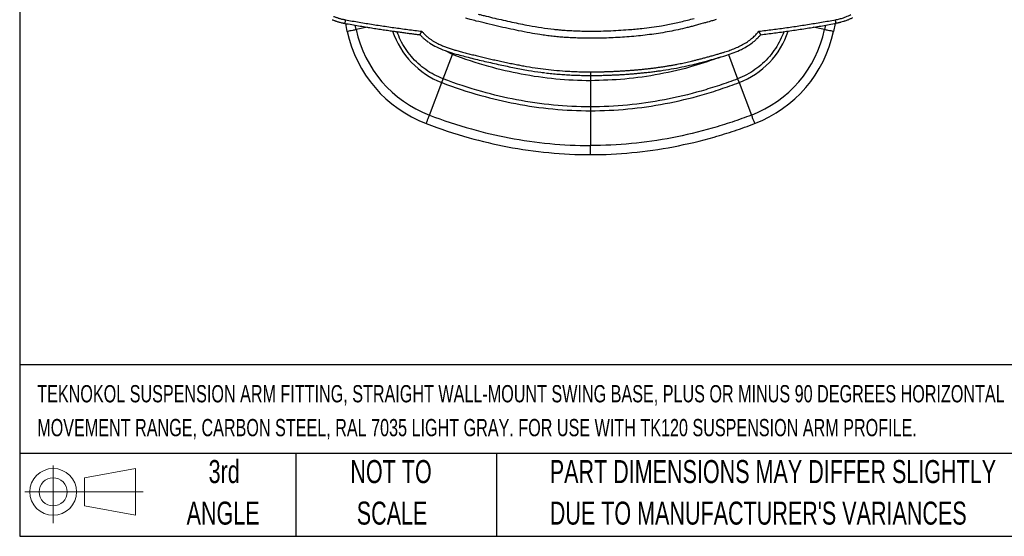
# Model space of a CAD drawing. Header units: millimetres. Extents: x 19 to 819, y 19 to 629.
# Tile 1 of 46: x 19 to 291, y 19 to 162. Entities that reach past the tile are written whole.
import ezdxf

# ---------------------------------------------------------------- set-up
doc = ezdxf.new("R2010")
doc.units = ezdxf.units.MM
doc.header["$LTSCALE"] = 3
doc.layers.add('TEXT', color=140, linetype='Continuous', lineweight=25)
doc.styles.add('SLDTEXTSTYLE0', font='TXT', dxfattribs={"width": 0.7})

# ---------------------------------------------------------------- blocks, each defined once
blk = doc.blocks.new('Block11')
at = {"color": 7, "linetype": 'Continuous', "lineweight": 18}
for p, q in [((7.77, 15.93), (7.77, 0)), ((16.44, 12.5), (30.53, 15.1)), ((30.53, 15.1), (30.53, 2.19)), ((16.44, 4.79), (16.44, 12.5)), ((0, 8.65), (32.62, 8.65)), ((16.44, 4.79), (30.53, 2.19))]:
    blk.add_line(p, q, dxfattribs=at)
for radius in [6.45, 3.86]:
    blk.add_circle((7.77, 8.65), radius, dxfattribs=at)
blk = doc.blocks.new('Block12')
at = {"color": 7, "linetype": 'Continuous'}
blk.add_blockref('Block11', (0, 0), dxfattribs=at)

msp = doc.modelspace()

# ---------------------------------------------------------------- linework, layer by layer
for p, q in [((109.476, 158.347), (109.057, 160.551)), ((244.094, 160.553), (243.674, 158.347)), ((111.923, 158.869), (111.685, 160.105)), ((115.039, 159.535), (111.923, 158.869)), ((241.227, 158.869), (238.021, 159.554)), ((241.465, 160.121), (241.227, 158.869)), ((138.508, 152.014), (136.556, 153.051)), ((138.508, 152.014), (138.653, 152.393)), ((135.946, 145.285), (138.508, 152.014)), ((214.657, 151.973), (217.203, 145.285)), ((163.685, 147.004), (163.914, 146.977)), ((132.14, 135.287), (135.558, 144.265)), ((135.558, 144.265), (135.946, 145.285)), ((176.575, 146.225), (176.575, 144.777)), ((176.575, 144.777), (176.575, 137.577)), ((217.203, 145.285), (217.592, 144.265)), ((217.592, 144.265), (221.01, 135.287)), ((176.575, 137.577), (176.575, 136.486)), ((176.575, 136.486), (176.575, 126.879))]:
    msp.add_line(p, q)
for centre, radius, start, end in [((143.703, 165.658), 35, 192.05786, 249.156), ((143.703, 165.658), 32.498, 192.05786, 249.156), ((143.703, 165.658), 22.891, 198.40899, 249.156), ((209.446, 165.658), 22.891, 290.844, 341.67985), ((209.446, 165.658), 32.498, 290.844, 347.94214), ((209.446, 165.658), 35, 290.844, 347.94214)]:
    msp.add_arc(centre, radius, start, end)
for points, knots in [([(145.582, 163.157), (145.938, 163.065), (146.682, 162.874), (148.208, 162.494), (150.156, 162.026), (152.519, 161.485), (155.671, 160.794), (159.187, 160.076), (163.055, 159.41), (165.721, 159.057), (167.608, 158.862), (168.347, 158.799), (168.716, 158.767)], [0, 0, 0, 0, 0.0467869, 0.0978011, 0.2000951, 0.3018377, 0.4061865, 0.610775, 0.7585556, 0.9055864, 0.9528139, 1, 1, 1, 1]), ([(105.327, 161.613), (105.438, 161.567), (105.661, 161.477), (105.996, 161.351), (106.33, 161.232), (106.672, 161.12), (107.024, 161.013), (107.438, 160.896), (107.819, 160.8), (108.108, 160.736), (108.252, 160.706), (108.361, 160.683), (108.451, 160.665), (108.522, 160.651), (108.552, 160.645), (108.583, 160.639), (108.629, 160.629), (108.689, 160.617), (108.738, 160.607), (108.763, 160.602)], [0, 0, 0, 0, 0.1003872, 0.2010915, 0.2986005, 0.3970931, 0.501294, 0.6063067, 0.7563049, 0.8290646, 0.8539576, 0.8789655, 0.9220064, 0.9307673, 0.9392959, 0.9481524, 0.9569239, 0.9786863, 1, 1, 1, 1]), ([(105.708, 162.533), (105.813, 162.49), (106.022, 162.405), (106.338, 162.286), (106.657, 162.174), (106.978, 162.068), (107.328, 161.961), (107.707, 161.855), (108.1, 161.757), (108.512, 161.668), (108.789, 161.615), (108.943, 161.585)], [0, 0, 0, 0, 0.1002936, 0.2004227, 0.3004328, 0.4003698, 0.5002794, 0.62547, 0.7498443, 0.8600464, 1, 1, 1, 1]), ([(108.943, 161.585), (108.922, 161.466), (108.898, 161.338), (108.853, 161.09), (108.831, 160.97), (108.796, 160.777), (108.782, 160.702), (108.765, 160.613), (108.762, 160.597), (108.762, 160.602)], [0, 0, 0, 0, 0.25, 0.25, 0.5, 0.5, 0.75, 0.75, 1, 1, 1, 1]), ([(108.762, 160.602), (109.413, 160.487), (110.69, 160.261), (112.571, 159.94), (114.38, 159.639), (116.118, 159.36), (117.784, 159.099), (119.378, 158.856), (120.9, 158.631), (122.349, 158.422), (123.725, 158.229), (125.029, 158.051), (126.26, 157.887), (127.419, 157.737), (128.504, 157.598), (129.203, 157.512), (129.54, 157.47)], [0, 0, 0, 0, 0.0943195, 0.1851215, 0.2724043, 0.3561665, 0.436407, 0.5131249, 0.5863194, 0.6559901, 0.7221365, 0.7847584, 0.8438557, 0.8994284, 0.9514764, 1, 1, 1, 1]), ([(108.943, 161.585), (109.58, 161.472), (110.854, 161.246), (112.767, 160.92), (114.681, 160.602), (116.596, 160.295), (118.513, 159.997), (120.432, 159.709), (122.352, 159.43), (124.273, 159.162), (126.196, 158.903), (128.12, 158.653), (129.404, 158.494), (130.046, 158.415)], [0, 0, 0, 0, 0.09092649, 0.18184256, 0.27275051, 0.36365267, 0.45455134, 0.54544885, 0.63634751, 0.72724964, 0.81815756, 0.90907357, 1, 1, 1, 1]), ([(145.088, 161.25), (144.527, 161.396), (143.531, 161.655), (142.54, 161.93), (142.107, 162.049)], [0, 0, 0, 0, 0.56371578, 1, 1, 1, 1]), ([(168.589, 156.801), (168.309, 156.825), (167.747, 156.872), (166.903, 156.955), (166.055, 157.046), (165.205, 157.147), (164.351, 157.256), (163.494, 157.375), (161.992, 157.599), (159.74, 157.981), (156.832, 158.544), (153.851, 159.171), (150.91, 159.828), (147.969, 160.518), (146.034, 161.01), (145.088, 161.25)], [0, 0, 0, 0, 0.0352461, 0.0706617, 0.1062506, 0.1420167, 0.1779636, 0.2140952, 0.250415, 0.3682852, 0.5001696, 0.6214713, 0.7499687, 0.8777151, 1, 1, 1, 1]), ([(208.099, 160.711), (207.655, 160.587), (206.796, 160.348), (205.548, 160.012), (204.384, 159.706), (202.808, 159.308), (200.831, 158.843), (197.579, 158.17), (194.338, 157.656), (191.038, 157.259), (187.713, 156.93), (183.542, 156.632), (179.63, 156.501), (176.822, 156.481), (175.104, 156.493), (173.423, 156.531), (171.779, 156.595), (170.171, 156.681), (169.112, 156.761), (168.589, 156.801)], [0, 0, 0, 0, 0.0346375, 0.0670294, 0.0971774, 0.1250833, 0.1891593, 0.2498808, 0.3746241, 0.4356655, 0.499688, 0.6257962, 0.7498744, 0.79383, 0.8368651, 0.8789893, 0.9202125, 0.9605456, 1, 1, 1, 1]), ([(168.716, 158.767), (169.021, 158.743), (169.629, 158.696), (170.543, 158.636), (171.457, 158.585), (172.371, 158.543), (173.283, 158.509), (174.195, 158.484), (175.108, 158.467), (177.56, 158.44), (181.559, 158.507), (185.861, 158.763), (188.928, 159.029), (191.059, 159.244), (193.483, 159.538), (195.891, 159.899), (197.989, 160.271), (199.778, 160.634), (201.571, 161.038), (203.371, 161.477), (204.576, 161.792), (205.179, 161.953), (205.181, 161.953)], [0, 0, 0, 0, 0.0249092, 0.0498077, 0.0746959, 0.0995741, 0.1244251, 0.1492204, 0.1740122, 0.1988502, 0.349315, 0.500166, 0.5503282, 0.6005157, 0.6748912, 0.7495193, 0.799079, 0.8487332, 0.8983962, 0.9490916, 0.9998767, 1, 1, 1, 1]), ([(211.3, 161.667), (211.136, 161.613), (210.796, 161.501), (210.264, 161.336), (209.666, 161.156), (208.94, 160.947), (208.404, 160.796), (208.099, 160.711)], [0, 0, 0, 0, 0.1550762, 0.3217382, 0.5000093, 0.7154173, 1, 1, 1, 1]), ([(223.034, 158.406), (223.678, 158.486), (224.966, 158.644), (226.897, 158.895), (228.826, 159.154), (230.754, 159.424), (232.68, 159.703), (234.605, 159.992), (236.528, 160.291), (238.45, 160.599), (240.37, 160.918), (242.289, 161.245), (243.567, 161.471), (244.206, 161.585)], [0, 0, 0, 0, 0.0909265, 0.1818426, 0.2727505, 0.3636525, 0.4545511, 0.5454486, 0.6363472, 0.7272493, 0.8181572, 0.9090734, 1, 1, 1, 1]), ([(223.555, 157.464), (224.193, 157.543), (225.467, 157.702), (227.376, 157.952), (229.281, 158.21), (231.183, 158.478), (233.08, 158.755), (234.975, 159.04), (236.865, 159.334), (238.751, 159.638), (240.634, 159.95), (242.513, 160.27), (243.763, 160.492), (244.387, 160.602)], [0, 0, 0, 0, 0.0914732, 0.1828366, 0.2740892, 0.3652299, 0.4562577, 0.5471717, 0.6379709, 0.7286543, 0.8192209, 0.9096698, 1, 1, 1, 1]), ([(244.206, 161.585), (244.393, 161.62), (244.767, 161.692), (245.319, 161.821), (245.865, 161.972), (246.465, 162.161), (247.117, 162.396), (247.813, 162.685), (248.264, 162.905), (248.489, 163.015)], [0, 0, 0, 0, 0.1260984, 0.2515974, 0.3753081, 0.5012428, 0.6679636, 0.8340858, 1, 1, 1, 1]), ([(244.388, 160.602), (244.388, 160.602), (244.387, 160.601), (244.384, 160.614), (244.38, 160.637), (244.374, 160.671), (244.366, 160.714), (244.356, 160.766), (244.345, 160.827), (244.332, 160.895), (244.318, 160.972), (244.303, 161.056), (244.286, 161.147), (244.268, 161.245), (244.25, 161.349), (244.233, 161.442), (244.218, 161.521), (244.21, 161.564), (244.206, 161.585)], [0, 0, 0, 0, 0.0677522, 0.1348287, 0.2008214, 0.2657096, 0.3296977, 0.3931025, 0.4563261, 0.5197874, 0.5838137, 0.6486623, 0.7145147, 0.781461, 0.849691, 0.9198373, 0.9597837, 1, 1, 1, 1]), ([(248.939, 162.126), (248.831, 162.072), (248.614, 161.964), (248.284, 161.811), (247.95, 161.664), (247.612, 161.525), (247.241, 161.382), (246.97, 161.285), (246.779, 161.22), (246.685, 161.188), (246.551, 161.144), (246.221, 161.04), (245.861, 160.936), (245.46, 160.833), (245.248, 160.782), (245.093, 160.747), (245.005, 160.728), (244.919, 160.709), (244.731, 160.669), (244.548, 160.633), (244.406, 160.605), (244.387, 160.602)], [0, 0, 0, 0, 0.0753422, 0.1508049, 0.2265124, 0.3025046, 0.3784448, 0.4740873, 0.4816669, 0.5035974, 0.5364102, 0.5694702, 0.7191791, 0.7696328, 0.8267351, 0.8548868, 0.868852, 0.8832069, 0.9095047, 0.9883282, 1, 1, 1, 1]), ([(111.923, 158.869), (111.608, 158.802), (111.284, 158.733), (110.677, 158.603), (110.396, 158.543), (109.936, 158.445), (109.758, 158.407), (109.528, 158.358), (109.476, 158.347), (109.476, 158.347)], [0, 0, 0, 0, 0.25, 0.25, 0.5, 0.5, 0.75, 0.75, 1, 1, 1, 1]), ([(135.946, 145.285), (135.112, 145.637), (133.443, 146.342), (131.131, 147.784), (129.006, 149.48), (127.109, 151.432), (125.476, 153.606), (124.131, 155.901), (123.496, 157.528), (123.191, 158.311)], [0, 0, 0, 0, 0.1443343, 0.2886686, 0.4330029, 0.5773372, 0.7216715, 0.8660058, 1, 1, 1, 1]), ([(129.54, 157.47), (129.54, 157.47), (129.539, 157.469), (129.545, 157.478), (129.555, 157.498), (129.568, 157.522), (129.584, 157.552), (129.609, 157.6), (129.645, 157.669), (129.687, 157.748), (129.721, 157.811), (129.758, 157.879), (129.796, 157.95), (129.823, 158.001), (129.846, 158.044), (129.89, 158.126), (129.941, 158.221), (130.001, 158.333), (130.031, 158.388), (130.046, 158.415)], [0, 0, 0, 0, 0.0584365, 0.11421802, 0.16803214, 0.2472582, 0.27173016, 0.3186463, 0.46022719, 0.5047225, 0.54466189, 0.62942557, 0.67399629, 0.71099837, 0.74521112, 0.77031269, 0.88769537, 0.94464683, 1, 1, 1, 1]), ([(130.046, 158.415), (130.118, 158.33), (130.262, 158.159), (130.488, 157.911), (130.721, 157.668), (130.962, 157.431), (131.211, 157.2), (131.468, 156.974), (131.732, 156.754), (132.004, 156.539), (132.191, 156.401), (132.284, 156.332)], [0, 0, 0, 0, 0.1091491, 0.2185867, 0.3284009, 0.4386792, 0.5495076, 0.6609712, 0.7731535, 0.8861364, 1, 1, 1, 1]), ([(212.482, 152.331), (212.753, 152.413), (213.279, 152.571), (214.037, 152.814), (214.743, 153.052), (215.7, 153.396), (216.873, 153.868), (218.283, 154.541), (219.606, 155.305), (220.619, 156.025), (221.327, 156.614), (221.791, 157.035), (222.23, 157.474), (222.647, 157.929), (222.905, 158.247), (223.034, 158.406)], [0, 0, 0, 0, 0.0685528, 0.1328997, 0.1930568, 0.2490435, 0.3792643, 0.4993473, 0.6274581, 0.7489136, 0.8000012, 0.8505461, 0.9006546, 0.9504356, 1, 1, 1, 1]), ([(229.972, 158.342), (229.663, 157.548), (229.024, 155.911), (227.674, 153.606), (226.041, 151.432), (224.144, 149.48), (222.018, 147.784), (219.706, 146.342), (218.038, 145.637), (217.203, 145.285)], [0, 0, 0, 0, 0.1355296, 0.279608, 0.4236864, 0.5677648, 0.7118432, 0.8559216, 1, 1, 1, 1]), ([(223.034, 158.406), (223.047, 158.384), (223.081, 158.322), (223.147, 158.204), (223.233, 158.052), (223.321, 157.892), (223.402, 157.744), (223.469, 157.622), (223.514, 157.538), (223.54, 157.489), (223.554, 157.463), (223.555, 157.464), (223.555, 157.464)], [0, 0, 0, 0, 0.04655, 0.1264806, 0.2429603, 0.3691715, 0.4872969, 0.6158356, 0.7362415, 0.8220713, 0.9104026, 1, 1, 1, 1]), ([(243.674, 158.347), (243.674, 158.347), (243.622, 158.358), (243.392, 158.407), (243.214, 158.445), (242.754, 158.543), (242.472, 158.603), (241.866, 158.733), (241.542, 158.802), (241.227, 158.869)], [0, 0, 0, 0, 0.25, 0.25, 0.5, 0.5, 0.75, 0.75, 1, 1, 1, 1]), ([(129.54, 157.47), (129.611, 157.391), (129.754, 157.233), (129.978, 157), (130.213, 156.766), (130.405, 156.586), (130.546, 156.457), (130.621, 156.39), (130.673, 156.344), (130.777, 156.252), (131.009, 156.054), (131.388, 155.749), (131.695, 155.527), (131.85, 155.415)], [0, 0, 0, 0, 0.10304681, 0.20668616, 0.31270223, 0.42382202, 0.46130397, 0.49837459, 0.52079933, 0.52890473, 0.63258913, 0.81558817, 1, 1, 1, 1]), ([(132.046, 155.289), (132.123, 155.233), (132.751, 154.767), (134.221, 153.986), (136.649, 152.954), (139.778, 152.026), (143.446, 151.075), (147.473, 150.097), (151.566, 149.182), (155.57, 148.338), (159.317, 147.644), (162.006, 147.201), (163.417, 147.036), (163.685, 147.004)], [0, 0, 0, 0, 0.0087274, 0.0713268, 0.151028, 0.2494264, 0.3687446, 0.4969707, 0.6275001, 0.7514275, 0.870341, 0.9753134, 1, 1, 1, 1]), ([(132.284, 156.332), (132.384, 156.261), (132.586, 156.117), (132.897, 155.91), (133.216, 155.708), (133.545, 155.512), (133.884, 155.321), (134.437, 155.026), (135.236, 154.642), (136.268, 154.214), (137.346, 153.823), (138.399, 153.482), (139.509, 153.154), (140.242, 152.953), (140.64, 152.844)], [0, 0, 0, 0, 0.0405029, 0.0815006, 0.1230208, 0.1650898, 0.2077333, 0.2509756, 0.3716513, 0.4996548, 0.6188851, 0.749397, 0.8641746, 1, 1, 1, 1]), ([(176.578, 146.224), (176.963, 146.224), (177.734, 146.224), (178.895, 146.238), (180.063, 146.26), (181.239, 146.293), (182.423, 146.337), (183.614, 146.391), (184.813, 146.455), (186.02, 146.53), (187.235, 146.615), (188.458, 146.711), (189.689, 146.818), (190.927, 146.936), (192.174, 147.066), (193.429, 147.211), (194.692, 147.369), (196.513, 147.62), (198.879, 147.993), (201.767, 148.543), (204.613, 149.181), (206.971, 149.772), (209.132, 150.347), (211.395, 150.972), (213.867, 151.684), (216.249, 152.518), (218.074, 153.309), (219.5, 154.079), (220.703, 154.846), (221.672, 155.579), (222.46, 156.29), (222.913, 156.746), (223.203, 157.058), (223.399, 157.279), (223.512, 157.413), (223.555, 157.464)], [0, 0, 0, 0, 0.0234018, 0.04696, 0.0706767, 0.0945542, 0.1185947, 0.1428006, 0.1671744, 0.1917184, 0.2164352, 0.2413273, 0.2663973, 0.2916491, 0.3170878, 0.3427192, 0.36855, 0.3945872, 0.4546758, 0.5143446, 0.5735731, 0.6322633, 0.6623117, 0.7097785, 0.7752058, 0.8189019, 0.8633553, 0.8961783, 0.9174572, 0.9501696, 0.9700369, 0.9820411, 0.9892943, 0.995972, 1, 1, 1, 1]), ([(140.64, 152.844), (141.084, 152.725), (141.981, 152.484), (143.344, 152.131), (144.737, 151.78), (146.159, 151.433), (147.611, 151.087), (149.094, 150.745), (150.606, 150.405), (151.625, 150.183), (152.139, 150.071)], [0, 0, 0, 0, 0.1166022, 0.2355924, 0.3569766, 0.4807608, 0.6069502, 0.73555, 0.8665651, 1, 1, 1, 1]), ([(208.412, 151.19), (208.747, 151.28), (209.427, 151.463), (210.474, 151.754), (211.497, 152.042), (212.173, 152.24), (212.482, 152.331)], [0, 0, 0, 0, 0.2456167, 0.5001713, 0.7711236, 1, 1, 1, 1]), ([(176.575, 144.777), (173.414, 144.777), (170.225, 144.928), (163.85, 145.534), (160.665, 145.99), (154.501, 147.163), (151.523, 147.866), (145.117, 149.657), (141.802, 150.76), (138.508, 152.014)], [0.919103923, 0.919103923, 0.919103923, 0.919103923, 0.939081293, 0.939081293, 0.958987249, 0.958987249, 0.977843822, 0.977843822, 1, 1, 1, 1]), ([(152.139, 150.071), (152.687, 149.954), (153.751, 149.727), (155.303, 149.409), (156.763, 149.122), (158.75, 148.751), (161.23, 148.334), (164.267, 147.912), (167.299, 147.598), (170.019, 147.404), (172.415, 147.295), (174.473, 147.236), (175.864, 147.227), (176.569, 147.222)], [0, 0, 0, 0, 0.0681867, 0.1324595, 0.1928222, 0.2492796, 0.3784272, 0.4988688, 0.622371, 0.7493911, 0.8307061, 0.9142335, 1, 1, 1, 1]), ([(212.472, 151.291), (210.038, 150.435), (204.529, 148.498), (195.698, 146.476), (186.144, 145.037), (179.756, 144.864), (176.575, 144.777)], [0, 0, 0, 0, 0.2108966, 0.4775899, 0.7398661, 1, 1, 1, 1]), ([(200.554, 149.333), (200.807, 149.384), (201.319, 149.485), (202.092, 149.647), (202.88, 149.819), (203.682, 150), (204.221, 150.127), (204.493, 150.192)], [0, 0, 0, 0, 0.1920184, 0.3880136, 0.5880001, 0.7919913, 1, 1, 1, 1]), ([(204.493, 150.192), (204.802, 150.266), (205.433, 150.418), (206.394, 150.66), (207.392, 150.918), (208.068, 151.098), (208.412, 151.19)], [0, 0, 0, 0, 0.2357075, 0.4809346, 0.7356948, 1, 1, 1, 1]), ([(164.143, 146.938), (164.441, 146.903), (165.039, 146.832), (165.939, 146.737), (166.842, 146.651), (167.745, 146.573), (168.648, 146.503), (169.552, 146.442), (170.457, 146.389), (171.365, 146.343), (172.274, 146.305), (173.186, 146.275), (174.208, 146.249), (175.339, 146.229), (176.165, 146.225), (176.578, 146.224)], [0, 0, 0, 0, 0.0722384, 0.1449495, 0.2178242, 0.2904959, 0.3631217, 0.4358261, 0.5086014, 0.5814785, 0.6545048, 0.7277161, 0.8011117, 0.9004405, 1, 1, 1, 1]), ([(176.569, 147.222), (176.569, 147.191), (176.568, 147.129), (176.568, 147.034), (176.568, 146.938), (176.568, 146.842), (176.568, 146.748), (176.567, 146.658), (176.567, 146.573), (176.567, 146.495), (176.567, 146.381), (176.567, 146.289), (176.567, 146.244), (176.566, 146.228), (176.567, 146.221), (176.575, 146.223), (176.578, 146.224)], [0, 0, 0, 0, 0.0569537, 0.1159589, 0.1768448, 0.2393746, 0.3033059, 0.3683128, 0.4340697, 0.5002015, 0.5664376, 0.7603136, 0.8533492, 0.8836928, 0.9522345, 1, 1, 1, 1]), ([(176.569, 147.222), (176.903, 147.222), (177.573, 147.222), (178.58, 147.232), (179.589, 147.249), (180.263, 147.266), (180.601, 147.275)], [0, 0, 0, 0, 0.248846, 0.4984519, 0.7488319, 1, 1, 1, 1]), ([(180.601, 147.275), (180.934, 147.285), (181.602, 147.305), (182.605, 147.345), (183.611, 147.39), (184.283, 147.427), (184.619, 147.446)], [0, 0, 0, 0, 0.2486815, 0.4982334, 0.7486686, 1, 1, 1, 1]), ([(184.619, 147.446), (184.952, 147.465), (185.617, 147.504), (186.617, 147.572), (187.62, 147.646), (188.29, 147.701), (188.625, 147.729)], [0, 0, 0, 0, 0.2485209, 0.49802, 0.7485091, 1, 1, 1, 1]), ([(188.625, 147.729), (188.968, 147.758), (189.647, 147.817), (190.655, 147.913), (191.643, 148.014), (192.295, 148.087), (192.618, 148.123)], [0, 0, 0, 0, 0.25709, 0.5094443, 0.7570762, 1, 1, 1, 1]), ([(192.618, 148.123), (192.957, 148.163), (193.631, 148.242), (194.634, 148.37), (195.62, 148.505), (196.272, 148.601), (196.595, 148.649)], [0, 0, 0, 0, 0.2555995, 0.5074523, 0.7555788, 1, 1, 1, 1]), ([(196.595, 148.649), (196.932, 148.701), (197.601, 148.805), (198.597, 148.972), (199.581, 149.147), (200.231, 149.271), (200.554, 149.333)], [0, 0, 0, 0, 0.2543078, 0.5057251, 0.7542795, 1, 1, 1, 1]), ([(135.558, 144.265), (139.076, 142.926), (142.627, 141.743), (149.509, 139.819), (152.714, 139.063), (159.363, 137.797), (162.805, 137.305), (169.699, 136.649), (173.152, 136.486), (176.575, 136.486)], [0.919103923, 0.919103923, 0.919103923, 0.919103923, 0.941260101, 0.941260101, 0.960116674, 0.960116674, 0.98002263, 0.98002263, 1, 1, 1, 1]), ([(176.575, 137.577), (173.187, 137.577), (169.769, 137.738), (162.943, 138.388), (159.534, 138.876), (152.95, 140.129), (149.774, 140.878), (142.955, 142.785), (139.434, 143.957), (135.946, 145.285)], [0.919103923, 0.919103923, 0.919103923, 0.919103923, 0.939081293, 0.939081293, 0.958987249, 0.958987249, 0.977843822, 0.977843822, 1, 1, 1, 1]), ([(217.203, 145.285), (215.547, 144.654), (213.874, 144.056), (210.508, 142.935), (208.821, 142.413), (203.787, 140.976), (200.403, 140.168), (193.613, 138.875), (190.21, 138.388), (183.394, 137.74), (179.981, 137.577), (176.575, 137.577)], [0, 0, 0, 0, 0.010291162, 0.010291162, 0.020471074, 0.020471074, 0.040704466, 0.040704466, 0.060810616, 0.060810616, 0.080896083, 0.080896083, 0.080896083, 0.080896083]), ([(176.575, 136.486), (180.016, 136.486), (183.464, 136.65), (190.347, 137.305), (193.784, 137.797), (200.64, 139.102), (204.056, 139.917), (209.136, 141.368), (210.839, 141.894), (214.234, 143.026), (215.921, 143.629), (217.592, 144.265)], [0, 0, 0, 0, 0.020085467, 0.020085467, 0.040191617, 0.040191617, 0.060425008, 0.060425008, 0.070604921, 0.070604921, 0.080896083, 0.080896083, 0.080896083, 0.080896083]), ([(131.25, 132.949), (131.25, 132.949), (131.269, 132.999), (131.352, 133.218), (131.417, 133.388), (131.584, 133.828), (131.687, 134.097), (131.907, 134.677), (132.025, 134.986), (132.14, 135.287)], [0, 0, 0, 0, 0.25, 0.25, 0.5, 0.5, 0.75, 0.75, 1, 1, 1, 1]), ([(132.14, 135.287), (135.917, 133.849), (139.742, 132.575), (147.176, 130.497), (150.644, 129.678), (157.854, 128.305), (161.594, 127.77), (169.091, 127.057), (172.849, 126.879), (176.575, 126.879)], [0.919103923, 0.919103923, 0.919103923, 0.919103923, 0.941260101, 0.941260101, 0.960116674, 0.960116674, 0.98002263, 0.98002263, 1, 1, 1, 1]), ([(221.01, 135.287), (219.246, 134.615), (217.466, 133.979), (213.855, 132.772), (212.03, 132.206), (206.56, 130.638), (202.866, 129.751), (195.414, 128.323), (191.657, 127.782), (184.125, 127.061), (180.346, 126.879), (176.575, 126.879)], [0, 0, 0, 0, 0.125, 0.125, 0.25, 0.25, 0.5, 0.5, 0.75, 0.75, 1, 1, 1, 1]), ([(221.01, 135.287), (221.125, 134.986), (221.242, 134.677), (221.463, 134.097), (221.565, 133.828), (221.733, 133.388), (221.798, 133.218), (221.881, 132.999), (221.9, 132.949), (221.9, 132.949)], [0, 0, 0, 0, 0.25, 0.25, 0.5, 0.5, 0.75, 0.75, 1, 1, 1, 1]), ([(131.25, 132.949), (135.094, 131.485), (138.991, 130.187), (146.568, 128.068), (150.105, 127.234), (157.461, 125.833), (161.279, 125.287), (168.933, 124.558), (172.771, 124.377), (176.575, 124.377)], [0.919103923, 0.919103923, 0.919103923, 0.919103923, 0.941260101, 0.941260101, 0.960116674, 0.960116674, 0.98002263, 0.98002263, 1, 1, 1, 1]), ([(176.575, 124.377), (180.4, 124.377), (184.232, 124.56), (191.874, 125.287), (195.686, 125.833), (203.271, 127.277), (207.041, 128.177), (212.631, 129.773), (214.503, 130.352), (218.228, 131.594), (220.072, 132.253), (221.9, 132.949)], [0, 0, 0, 0, 0.020085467, 0.020085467, 0.040191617, 0.040191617, 0.060425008, 0.060425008, 0.070604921, 0.070604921, 0.080896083, 0.080896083, 0.080896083, 0.080896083]), ([(176.575, 124.377), (176.575, 124.377), (176.575, 124.431), (176.575, 124.666), (176.575, 124.848), (176.575, 125.319), (176.575, 125.606), (176.575, 126.226), (176.575, 126.557), (176.575, 126.879)], [0, 0, 0, 0, 0.25, 0.25, 0.5, 0.5, 0.75, 0.75, 1, 1, 1, 1])]:
    msp.add_open_spline(points, degree=3, knots=knots)
at = {"layer": 'TEXT'}
for p, q in [((19.05, 628.65), (19.05, 19.05)), ((819.15, 66.378), (19.05, 66.378)), ((819.15, 41.91), (19.05, 41.91)), ((95.25, 41.91), (95.25, 19.05)), ((150.635, 41.91), (150.635, 19.05)), ((19.05, 19.05), (819.15, 19.05))]:
    msp.add_line(p, q, dxfattribs=at)

# ---------------------------------------------------------------- block references
msp.add_blockref('Block12', (20.514, 22.662), dxfattribs=at)

# ---------------------------------------------------------------- texts
at = {"layer": 'TEXT', "style": 'SLDTEXTSTYLE0'}
for s, insert, char_height, attachment_point in [('TEKNOKOL SUSPENSION ARM FITTING, STRAIGHT WALL-MOUNT SWING BASE, PLUS OR MINUS 90 DEGREES HORIZONTAL', (23.897, 60.779), 4.7625, 1), ('MOVEMENT RANGE, CARBON STEEL, RAL 7035 LIGHT GRAY. FOR USE WITH TK120 SUSPENSION ARM PROFILE.', (23.897, 51.429), 4.7625, 1), ('3rd', (75.487, 40.092), 6.35, 2), ('NOT TO', (121.547, 40.092), 6.35, 2), ('PART DIMENSIONS MAY DIFFER SLIGHTLY', (165.358, 40.092), 6.35, 1), ('ANGLE', (75.195, 28.625), 6.35, 2), ('SCALE', (121.836, 28.625), 6.35, 2), ("DUE TO MANUFACTURER'S VARIANCES", (165.358, 28.625), 6.35, 1)]:
    msp.add_mtext(s, dxfattribs=dict(at, insert=insert, char_height=char_height, attachment_point=attachment_point))

doc.saveas('drawing.dxf')
